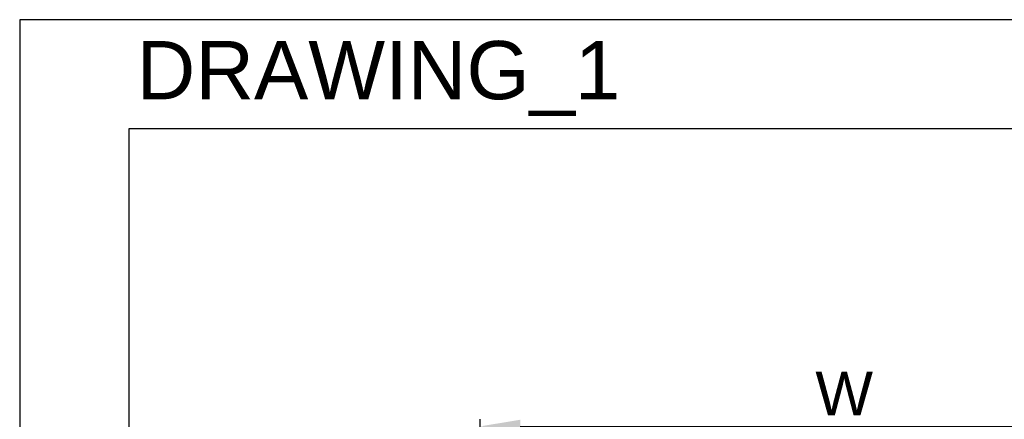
# Model space of a CAD drawing. Header units: millimetres. Extents: x 0 to 420, y 0 to 594.
# Tile 20 of 25: x 0 to 135, y 539 to 594. Entities that reach past the tile are written whole.
import ezdxf
from ezdxf.enums import TextEntityAlignment as Align

# ---------------------------------------------------------------- set-up
doc = ezdxf.new("R2010")
doc.units = ezdxf.units.MM
for name, color, linetype in [('DF', 3, 'Continuous'), ('DIM', 7, 'Continuous'), ('TXT', 2, 'Continuous')]:
    doc.layers.add(name, color=color, linetype=linetype)
doc.styles.add('TEXTSTYLE_1', font='ARIAL.TTF')
doc.dimstyles.new('FRAME', dxfattribs={"dimtxt": 6, "dimasz": 5.5, "dimexe": 1, "dimexo": 1.5, "dimgap": 1.5, "dimtad": 1, "dimdec": 1, "dimdsep": 46, "dimtxsty": 'Standard', "dimcen": 2.5, "dimadec": 0, "dimazin": 0, "dimtfac": 1, "dimtdec": 1, "dimtmove": 0, "dimatfit": 3, "dimfxl": 0, "dimarcsym": 0})

# ---------------------------------------------------------------- blocks, each defined once
blk = doc.blocks.new('*D3')
at = {"layer": 'DEFPOINTS', "color": 0}
for p in [(163.26, 538.13), (63.26, 517.13), (163.26, 517.13)]:
    blk.add_point(p, dxfattribs=at)
at = {"layer": 'DIM', "color": 0, "lineweight": -2}
for p, q in [((63.26, 518.13), (63.26, 539.13)), ((163.26, 518.13), (163.26, 539.13)), ((68.76, 538.13), (157.76, 538.13))]:
    blk.add_line(p, q, dxfattribs=at)
at = {"layer": 'DIM', "color": 0}
for points in [[(68.76, 539.04), (68.76, 537.21), (63.26, 538.13)], [(157.76, 539.04), (157.76, 537.21), (163.26, 538.13)]]:
    blk.add_solid(points, dxfattribs=at)
at = {"layer": 'DIM', "color": 0, "insert": (113.26, 542.63), "char_height": 6, "attachment_point": 5, "style": 'TEXTSTYLE_1'}
blk.add_mtext('W', dxfattribs=at)

msp = doc.modelspace()

# ---------------------------------------------------------------- linework, layer by layer
at = {"color": 7}
for p, q in [((420, 594), (0, 594)), ((0, 594), (0, 0))]:
    msp.add_line(p, q, dxfattribs=at)
at = {"layer": 'DF', "color": 7}
for p, q in [((15, 579), (15, 15)), ((405, 579), (15, 579))]:
    msp.add_line(p, q, dxfattribs=at)

# ---------------------------------------------------------------- texts
at = {"layer": 'TXT', "color": 7, "style": 'TEXTSTYLE_1'}
msp.add_text('DRAWING_1', height=8, dxfattribs=at).set_placement((49.27, 583.07), align=Align.CENTER)

# ---------------------------------------------------------------- dimensions: what is measured, and where the dimension line sits
at = {"layer": 'DIM', "color": 7}
dim = msp.add_linear_dim(base=(163.26, 538.13), p1=(63.26, 517.13), p2=(163.26, 517.13), text='W', dimstyle='FRAME', override={"dimexo": 1, "dimtxsty": 'TEXTSTYLE_1'}, dxfattribs=at)
dim.commit()
dim.dimension.update_dxf_attribs({"geometry": '*D3', "text_midpoint": (113.26, 542.63)})

doc.saveas('drawing.dxf')
